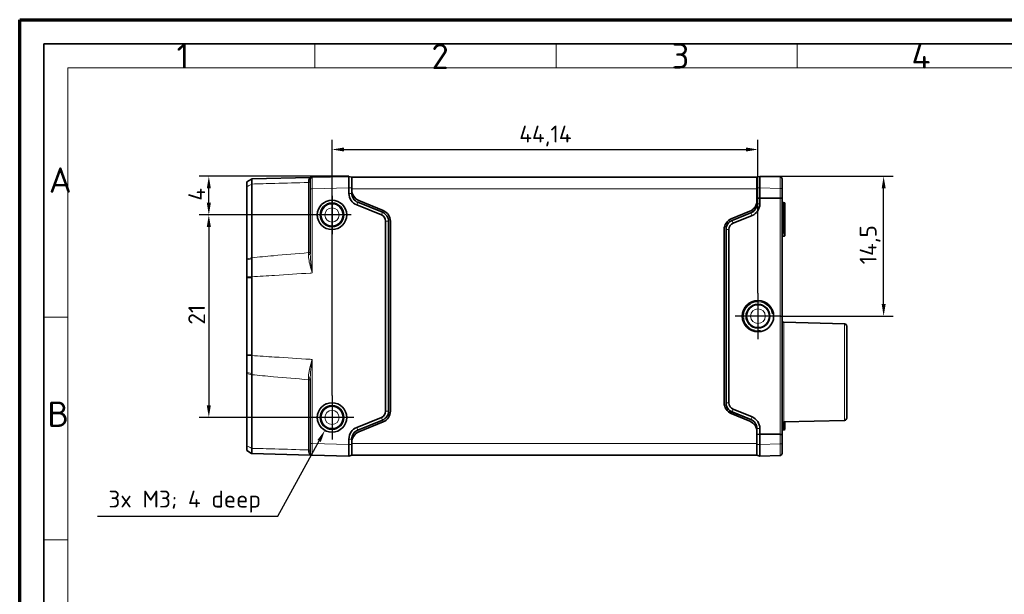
# Model space of a CAD drawing. Header units: millimetres. Extents: x 0 to 210, y 0 to 149.
# Tile 8 of 32: x 0 to 102, y 89 to 149. Entities that reach past the tile are written whole.
import ezdxf

# ---------------------------------------------------------------- set-up
doc = ezdxf.new("R2010")
doc.units = ezdxf.units.MM
doc.header["$LTSCALE"] = 0.5
for name, color, linetype, lineweight in [('Bemaßung (ISO)', 7, 'Continuous', 25), ('Mittelpunktmarkierung (ISO)', 7, 'Continuous', 25), ('Rahmen (ISO)', 7, 'Continuous', 70), ('Sichtbar (ISO)', 7, 'Continuous', 35), ('Sichtbar schmal (ISO)', 7, 'Continuous', 18)]:
    doc.layers.add(name, color=color, linetype=linetype, lineweight=lineweight)
doc.styles.add('Bezeichnungstext (ISO)', font='isocpeur.ttf')
doc.styles.add('Notiztext (ISO)', font='isocpeur.ttf')
doc.dimstyles.new('Standard (ISO)', dxfattribs={"dimscale": 0.5, "dimtxt": 3.5, "dimasz": 2.5, "dimexe": 2, "dimexo": 0, "dimgap": 0.762, "dimtad": 1, "dimtoh": 1, "dimrnd": 1e-08, "dimtxsty": 'Notiztext (ISO)', "dimcen": 0.09, "dimdle": 10, "dimclrd": 256, "dimclre": 256, "dimclrt": 256, "dimazin": 2, "dimtfac": 0.514286, "dimtdec": 3, "dimtmove": 0, "dimatfit": 3, "dimfxl": 1, "dimtolj": 1, "dimlwd": -1, "dimlwe": -1, "dimarcsym": 0})

# ---------------------------------------------------------------- blocks, each defined once
blk = doc.blocks.new('Ränder Basler-A3')
at = {"layer": 'Rahmen (ISO)'}
for p, q in [((-0.16, 0), (-0.16, 297)), ((-0.16, 297), (419.84, 297))]:
    blk.add_line(p, q, dxfattribs=at)
at = {"layer": 'Rahmen (ISO)', "color": 7, "linetype": 'Continuous', "lineweight": 35}
for p, q in [((4.84, 292), (414.84, 292)), ((4.84, 5), (4.84, 292))]:
    blk.add_line(p, q, dxfattribs=at)
at = {"layer": 'Rahmen (ISO)', "color": 7, "linetype": 'Continuous', "lineweight": 18}
for p, q in [((61, 292), (61, 287)), ((111, 292), (111, 287)), ((161, 292), (161, 287)), ((9.84, 287), (409.84, 287)), ((9.84, 10), (9.84, 287)), ((9.84, 235.33), (4.84, 235.33)), ((9.84, 189.16), (4.84, 189.16))]:
    blk.add_line(p, q, dxfattribs=at)
at = {"layer": 'Rahmen (ISO)', "char_height": 5.25, "attachment_point": 4, "style": 'Bezeichnungstext (ISO)'}
for s, insert in [('\\fISOCPEUR|b0|i0;1', (32.36, 289.48)), ('\\fISOCPEUR|b0|i0;2', (85.18, 289.38)), ('\\fISOCPEUR|b0|i0;3', (134.93, 289.48)), ('\\fISOCPEUR|b0|i0;4', (184.68, 289.48)), ('\\fISOCPEUR|b0|i0;A', (5.89, 263.74)), ('\\fISOCPEUR|b0|i0;B', (5.59, 215.19))]:
    blk.add_mtext(s, dxfattribs=dict(at, insert=insert))
blk = doc.blocks.new('*D12')
at = {"layer": 'Bemaßung (ISO)', "transparency": 16777216}
for p, q in [((26.67, 97.02), (30.95, 104.82)), ((8, 97.02), (26.67, 97.02))]:
    blk.add_line(p, q, dxfattribs=at)
blk.add_solid([(30.77, 104.92), (31.13, 104.72), (31.55, 105.92)], dxfattribs=at)
at = {"layer": 'Defpoints', "color": 0, "transparency": 16777216}
for p in [(32.29, 107.26), (31.55, 105.92)]:
    blk.add_point(p, dxfattribs=at)
at = {"layer": 'Bemaßung (ISO)', "transparency": 16777216, "insert": (8, 99.67), "char_height": 1.75, "attachment_point": 1, "style": 'Notiztext (ISO)'}
blk.add_mtext('\\A1; \\fISOCPEUR|b0|i0;\\H1.7500;3x M3; 4 deep', dxfattribs=at)
blk = doc.blocks.new('*D13')
at = {"layer": 'Bemaßung (ISO)', "transparency": 16777216}
for p, q in [((76.63, 132.26), (90.45, 132.26)), ((89.45, 119.01), (89.45, 131.01)), ((78.8, 117.76), (90.45, 117.76))]:
    blk.add_line(p, q, dxfattribs=at)
for points in [[(89.25, 131.01), (89.66, 131.01), (89.45, 132.26)], [(89.25, 119.01), (89.66, 119.01), (89.45, 117.76)]]:
    blk.add_solid(points, dxfattribs=at)
at = {"layer": 'Defpoints', "color": 0, "transparency": 16777216}
for p in [(76.63, 132.26), (89.45, 132.26), (78.8, 117.76)]:
    blk.add_point(p, dxfattribs=at)
at = {"layer": 'Bemaßung (ISO)', "transparency": 16777216, "insert": (86.97, 123.13), "char_height": 1.75, "attachment_point": 1, "rotation": 90, "style": 'Notiztext (ISO)'}
blk.add_mtext('\\A1;14,5', dxfattribs=at)
blk = doc.blocks.new('*D14')
at = {"layer": 'Bemaßung (ISO)', "transparency": 16777216}
for p, q in [((32.29, 128.26), (18.52, 128.26)), ((19.52, 127.01), (19.52, 108.51)), ((30.01, 107.26), (18.52, 107.26))]:
    blk.add_line(p, q, dxfattribs=at)
for points in [[(19.31, 127.01), (19.73, 127.01), (19.52, 128.26)], [(19.31, 108.51), (19.73, 108.51), (19.52, 107.26)]]:
    blk.add_solid(points, dxfattribs=at)
at = {"layer": 'Defpoints', "color": 0, "transparency": 16777216}
for p in [(32.29, 128.26), (19.52, 107.26), (30.01, 107.26)]:
    blk.add_point(p, dxfattribs=at)
at = {"layer": 'Bemaßung (ISO)', "transparency": 16777216, "insert": (17.39, 116.88), "char_height": 1.75, "attachment_point": 1, "rotation": 90, "style": 'Notiztext (ISO)'}
blk.add_mtext('\\A1;21', dxfattribs=at)
blk = doc.blocks.new('*D15')
at = {"layer": 'Bemaßung (ISO)', "transparency": 16777216}
for p, q in [((32.29, 109.53), (32.29, 136.04)), ((76.43, 120.13), (76.43, 136.04)), ((33.54, 135.04), (75.18, 135.04))]:
    blk.add_line(p, q, dxfattribs=at)
for points in [[(33.54, 135.25), (33.54, 134.83), (32.29, 135.04)], [(75.18, 135.25), (75.18, 134.83), (76.43, 135.04)]]:
    blk.add_solid(points, dxfattribs=at)
at = {"layer": 'Defpoints', "color": 0, "transparency": 16777216}
for p in [(76.43, 135.04), (76.43, 120.13), (32.29, 109.53)]:
    blk.add_point(p, dxfattribs=at)
at = {"layer": 'Bemaßung (ISO)', "transparency": 16777216, "insert": (51.69, 137.52), "char_height": 1.75, "attachment_point": 1, "style": 'Notiztext (ISO)'}
blk.add_mtext('\\A1;44,14', dxfattribs=at)
blk = doc.blocks.new('*D16')
at = {"layer": 'Bemaßung (ISO)', "transparency": 16777216}
for p, q in [((34.04, 132.26), (18.52, 132.26)), ((19.52, 129.51), (19.52, 131.01)), ((30.31, 128.26), (18.52, 128.26))]:
    blk.add_line(p, q, dxfattribs=at)
for points in [[(19.31, 131.01), (19.73, 131.01), (19.52, 132.26)], [(19.31, 129.51), (19.73, 129.51), (19.52, 128.26)]]:
    blk.add_solid(points, dxfattribs=at)
at = {"layer": 'Defpoints', "color": 0, "transparency": 16777216}
for p in [(19.52, 132.26), (34.04, 132.26), (30.31, 128.26)]:
    blk.add_point(p, dxfattribs=at)
at = {"layer": 'Bemaßung (ISO)', "transparency": 16777216, "insert": (17.39, 129.73), "char_height": 1.75, "attachment_point": 1, "rotation": 90, "style": 'Notiztext (ISO)'}
blk.add_mtext('\\A1;4', dxfattribs=at)

msp = doc.modelspace()

# ---------------------------------------------------------------- linework, layer by layer
at = {"layer": 'Mittelpunktmarkierung (ISO)', "linetype": 'Continuous'}
for p, q in [((32.2856, 130.2359), (32.2856, 126.2769)), ((34.2651, 128.2564), (30.3061, 128.2564)), ((76.4256, 120.1342), (76.4256, 115.3786)), ((78.8034, 117.7564), (74.0478, 117.7564)), ((32.2856, 109.5314), (32.2856, 104.9814)), ((34.5606, 107.2564), (30.0106, 107.2564))]:
    msp.add_line(p, q, dxfattribs=at)
at = {"layer": 'Sichtbar (ISO)'}
for p, q in [((23.9423, 131.9789), (23.4656, 131.6911)), ((23.4656, 131.6911), (23.4656, 131.1892)), ((23.9423, 131.9789), (23.9652, 131.9927)), ((30.0356, 132.1516), (23.9652, 131.9927)), ((30.2304, 132.1567), (30.0356, 132.1516)), ((30.0356, 131.9568), (30.0356, 130.9569)), ((34.0356, 132.2564), (30.2304, 132.1567)), ((34.0356, 132.2564), (34.0356, 131.0564)), ((34.3356, 132.1564), (34.0356, 132.2564)), ((34.3356, 132.1564), (76.3256, 132.1564)), ((34.3356, 130.9564), (34.3356, 132.1564)), ((76.6256, 132.2564), (76.3256, 132.1564)), ((76.3256, 130.9564), (76.3256, 132.1564)), ((76.6256, 131.0564), (76.6256, 132.2564)), ((78.7309, 132.2013), (76.6256, 132.2564)), ((78.9256, 131.0013), (78.9256, 132.0013)), ((23.4656, 131.1892), (23.4656, 131.1841)), ((23.4656, 123.7027), (23.4656, 131.1841)), ((23.9652, 131.4534), (23.9652, 123.8219)), ((30.0356, 130.9569), (30.0356, 124.216)), ((34.0356, 131.0564), (34.0356, 130.4907)), ((34.3356, 130.9564), (34.3356, 130.8582)), ((34.3356, 130.8582), (34.3356, 130.4907)), ((76.3256, 129.7582), (76.3256, 130.9564)), ((76.6256, 131.0564), (76.6256, 130.0064)), ((78.9256, 130.0064), (78.9256, 131.0013)), ((35.0764, 129.7495), (37.5948, 128.7064)), ((76.3151, 129.6), (76.3151, 129.3983)), ((76.323, 129.679), (76.323, 129.3983)), ((76.3256, 130.009), (76.6256, 130.0064)), ((76.6256, 130.0064), (76.3256, 130.009)), ((76.6256, 130.0064), (78.7291, 130.0074)), ((76.6256, 130.0064), (78.7256, 130.0064)), ((76.6256, 129.3983), (76.6256, 130.0064)), ((78.8729, 130.0064), (78.9256, 130.0064)), ((78.9256, 105.5064), (78.9256, 130.0064)), ((34.8486, 129.2854), (37.3978, 128.2554)), ((37.5102, 128.5336), (34.961, 129.5635)), ((73.6664, 127.8549), (75.5848, 128.6495)), ((79.1282, 129.5261), (79.023, 129.5288)), ((79.2256, 129.4261), (79.2256, 126.1619)), ((37.8356, 127.6064), (37.8356, 107.9064)), ((38.1356, 107.9064), (38.1356, 127.6064)), ((38.3356, 107.9151), (38.3356, 127.5977)), ((75.6963, 128.4808), (73.7471, 127.6933)), ((75.6992, 128.4735), (73.75, 127.686)), ((73.8634, 127.4054), (75.8126, 128.193)), ((72.9256, 108.7665), (72.9256, 126.7462)), ((73.1151, 126.7564), (73.1151, 108.7564)), ((73.123, 126.7564), (73.123, 108.7564)), ((73.4256, 108.7564), (73.4256, 126.7564)), ((78.9256, 126.0566), (79.1282, 126.0619)), ((23.4656, 123.7027), (23.4656, 123.5954)), ((23.4656, 123.5954), (23.4656, 121.8321)), ((23.4656, 121.8321), (23.4656, 121.75)), ((23.4656, 121.75), (23.4656, 113.7628)), ((23.9656, 113.7628), (23.9656, 121.75)), ((85.3922, 116.9564), (79.1204, 117.1206)), ((85.6356, 107.2063), (85.6356, 116.7065)), ((23.4656, 113.7628), (23.4656, 113.6807)), ((23.4656, 113.6807), (23.4656, 111.9174)), ((23.4656, 111.9174), (23.4656, 111.8101)), ((23.4656, 104.3287), (23.4656, 111.8101)), ((23.9652, 111.6908), (23.9652, 104.0594)), ((30.0356, 111.2968), (30.0356, 104.5559)), ((37.3978, 107.2574), (34.8486, 106.2274)), ((73.6664, 107.6579), (75.5848, 106.8632)), ((73.7471, 107.8195), (75.6963, 107.032)), ((73.75, 107.8268), (75.6992, 107.0392)), ((75.8126, 107.3198), (73.8634, 108.1074)), ((34.961, 105.9493), (37.5102, 106.9792)), ((35.0764, 105.7632), (37.5948, 106.8064)), ((85.3922, 106.9564), (79.1204, 106.7922)), ((79.2256, 106.7949), (79.2256, 106.0867)), ((76.3151, 106.1145), (76.3151, 105.9128)), ((76.323, 106.1145), (76.323, 105.8338)), ((76.3256, 105.7546), (76.3256, 104.5564)), ((76.6256, 105.5064), (76.3256, 105.5038)), ((76.3256, 105.5038), (76.6256, 105.5064)), ((76.6256, 105.5064), (76.6256, 106.1145)), ((76.6256, 105.5064), (76.6256, 104.4564)), ((78.7256, 105.5064), (76.6256, 105.5064)), ((78.7291, 105.5054), (76.6256, 105.5064)), ((78.9256, 105.5064), (78.8729, 105.5064)), ((78.9256, 104.5115), (78.9256, 105.5064)), ((79.1282, 105.9867), (79.023, 105.9839)), ((23.4656, 104.3287), (23.4656, 104.3236)), ((23.4656, 104.3236), (23.4656, 103.8217)), ((30.0356, 104.5559), (30.0356, 103.556)), ((34.0356, 105.0221), (34.0356, 104.4564)), ((34.0356, 104.4564), (34.0356, 103.2564)), ((34.3356, 105.0221), (34.3356, 104.6546)), ((34.3356, 104.5564), (34.3356, 104.6546)), ((34.3356, 104.5564), (34.3356, 103.3564)), ((76.3256, 104.5564), (76.3256, 103.3564)), ((76.6256, 103.2564), (76.6256, 104.4564)), ((78.9256, 103.5114), (78.9256, 104.5115)), ((23.4656, 103.8217), (23.9423, 103.5339)), ((23.9652, 103.5201), (23.9423, 103.5339)), ((23.9652, 103.5201), (30.0356, 103.3611)), ((30.0356, 103.3611), (30.2304, 103.356)), ((30.229, 103.3561), (30.2304, 103.356)), ((30.2304, 103.356), (34.0356, 103.2564)), ((34.0356, 103.2564), (34.3356, 103.3564)), ((76.3256, 103.3564), (34.3356, 103.3564)), ((76.6256, 103.2564), (76.3256, 103.3564)), ((76.6256, 103.2564), (78.7309, 103.3115))]:
    msp.add_line(p, q, dxfattribs=at)
for centre, radius in [((32.2856, 128.2564), 1.525), ((32.2856, 128.2564), 1.2295), ((32.2856, 128.2564), 1.1597), ((76.4256, 117.7564), 1.6278), ((76.4256, 117.7564), 1.2295), ((76.4256, 117.7564), 1.1863), ((32.2856, 107.2564), 1.525), ((32.2856, 107.2564), 1.2295), ((32.2856, 107.2564), 1.1597)]:
    msp.add_circle(centre, radius, dxfattribs=at)
for centre, radius, start, end in [((30.2356, 131.9568), 0.2, 91.5, 180), ((78.7256, 132.0013), 0.2, 0, 88.5), ((35.5356, 130.8582), 1.2, 180, 247.5), ((35.3356, 130.4907), 1.3, 180, 248), ((35.3356, 130.4907), 1, 180, 248), ((75.1256, 129.7582), 1.2, 292.5, 0), ((79.0256, 129.6288), 0.1, 180, 268.5), ((37.1356, 127.5977), 1.2, 0, 67.5), ((75.3256, 129.3983), 0.9895, 292, 0), ((75.3256, 129.3983), 0.9974, 292, 0), ((75.3256, 129.3983), 1.3, 292, 0), ((79.1256, 129.4261), 0.1, 0, 88.5), ((37.1356, 127.6064), 0.7, 0, 68), ((37.1356, 127.6064), 1, 0, 68), ((74.1256, 126.7462), 1.2, 112.5, 180), ((74.1256, 126.7564), 1.0105, 112, 180), ((74.1256, 126.7564), 1.0026, 112, 180), ((74.1256, 126.7564), 0.7, 112, 180), ((79.1256, 126.1619), 0.1, 271.5, 0), ((79.1256, 117.3206), 0.2, 180, 268.5), ((85.3856, 116.7065), 0.25, 0, 88.5), ((74.1256, 108.7665), 1.2, 180, 247.5), ((74.1256, 108.7564), 1.0105, 180, 248), ((74.1256, 108.7564), 1.0026, 180, 248), ((74.1256, 108.7564), 0.7, 180, 248), ((37.1356, 107.9064), 0.7, 292, 0), ((37.1356, 107.9064), 1, 292, 0), ((37.1356, 107.9151), 1.2, 292.5, 0), ((75.3256, 106.1145), 1.3, 0, 68), ((85.3856, 107.2063), 0.25, 271.5, 0), ((35.3356, 105.0221), 1.3, 112, 180), ((75.1256, 105.7546), 1.2, 0, 67.5), ((75.3256, 106.1145), 0.9895, 0, 68), ((75.3256, 106.1145), 0.9974, 0, 68), ((79.1256, 106.5922), 0.2, 91.5, 180), ((35.3356, 105.0221), 1, 112, 180), ((35.5356, 104.6546), 1.2, 112.5, 180), ((79.0256, 105.884), 0.1, 91.5, 180), ((79.1256, 106.0867), 0.1, 271.5, 0), ((30.2356, 103.556), 0.2, 180, 268.5), ((78.7256, 103.5114), 0.2, 271.5, 0)]:
    msp.add_arc(centre, radius, start, end, dxfattribs=at)
for centre, major_axis, start_param, end_param in [((78.7256, 130.0116), (-0.2, 0), 1.57079633, 2.34038755), ((78.7256, 130.0126), (-0.2, 0), 1.58824962, 2.34212068), ((78.7256, 105.5012), (0.2, 0), 0.80120511, 1.57079633), ((78.7256, 105.5002), (0.2, 0), 0.79947197, 1.55334303)]:
    msp.add_ellipse(centre, major_axis=major_axis, ratio=0.02618592, start_param=start_param, end_param=end_param, dxfattribs=at)
for points, knots in [([(23.9652, 131.4588), (23.9652, 131.5452), (23.9652, 131.6216), (23.9652, 131.7549), (23.9651, 131.8115), (23.9651, 131.8569), (23.9651, 131.9023), (23.9652, 131.9364), (23.9652, 131.9815), (23.9652, 131.9927), (23.9652, 131.9927)], [-0.232590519, -0.232590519, -0.232590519, -0.232590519, -0.175338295, -0.175338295, -0.116892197, -0.116892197, -0.116892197, -0.058446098, -0.058446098, -0.000815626, -0.000815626, -0.000815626, -0.000815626]), ([(23.9652, 131.4534), (23.9652, 131.4543), (23.9652, 131.4552), (23.9652, 131.457), (23.9652, 131.4579), (23.9652, 131.4588)], [-0.23378439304, -0.23378439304, -0.23378439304, -0.23378439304, -0.23318745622, -0.23318745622, -0.2325905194, -0.2325905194, -0.2325905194, -0.2325905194]), ([(78.8648, 130.0079), (78.8654, 130.0079), (78.8661, 130.0078), (78.8674, 130.0076), (78.8681, 130.0074), (78.8687, 130.0072)], [0, 0, 0, 0, 0.000274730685, 0.000274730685, 0.000557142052, 0.000557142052, 0.000557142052, 0.000557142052]), ([(78.865, 130.0088), (78.8659, 130.0089), (78.8667, 130.0088), (78.8684, 130.0084), (78.8692, 130.0081), (78.87, 130.0077)], [0, 0, 0, 0, 0.000355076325, 0.000355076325, 0.000714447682, 0.000714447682, 0.000714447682, 0.000714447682]), ([(78.8687, 130.0072), (78.8691, 130.007), (78.8695, 130.0069), (78.8708, 130.0065), (78.8719, 130.0064), (78.8729, 130.0064)], [0.000230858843, 0.000230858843, 0.000230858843, 0.000230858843, 0.000397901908, 0.000397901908, 0.00084595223, 0.00084595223, 0.00084595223, 0.00084595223]), ([(78.87, 130.0077), (78.8704, 130.0074), (78.8709, 130.0072), (78.8726, 130.0066), (78.8739, 130.0064), (78.8752, 130.0064)], [0.000290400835, 0.000290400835, 0.000290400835, 0.000290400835, 0.000497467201, 0.000497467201, 0.001069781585, 0.001069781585, 0.001069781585, 0.001069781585]), ([(23.9652, 123.7123), (23.9652, 123.7307), (23.9652, 123.749), (23.9652, 123.7855), (23.9652, 123.8038), (23.9652, 123.8219)], [1.96953967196, 1.96953967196, 1.96953967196, 1.96953967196, 1.97340891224, 1.97340891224, 1.97727815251, 1.97727815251, 1.97727815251, 1.97727815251]), ([(23.9656, 121.8371), (23.9656, 121.975), (23.9656, 122.1129), (23.9656, 122.417), (23.9656, 122.583), (23.9655, 122.7477), (23.9655, 122.9125), (23.9654, 123.0757), (23.9653, 123.3976), (23.9653, 123.5564), (23.9652, 123.7123)], [-0.191667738, -0.191667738, -0.191667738, -0.191667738, -0.150279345, -0.150279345, -0.10018623, -0.10018623, -0.10018623, -0.050093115, -0.050093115, 0, 0, 0, 0]), ([(23.9656, 121.75), (23.9656, 121.7645), (23.9656, 121.779), (23.9656, 121.8081), (23.9656, 121.8226), (23.9656, 121.8371)], [-0.20037245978, -0.20037245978, -0.20037245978, -0.20037245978, -0.19602009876, -0.19602009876, -0.19166773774, -0.19166773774, -0.19166773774, -0.19166773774]), ([(23.9652, 111.8004), (23.9653, 111.9564), (23.9653, 112.1151), (23.9654, 112.4371), (23.9655, 112.6003), (23.9655, 112.7651), (23.9656, 112.9298), (23.9656, 113.0958), (23.9656, 113.3998), (23.9656, 113.5378), (23.9656, 113.6757)], [-0.200373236, -0.200373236, -0.200373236, -0.200373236, -0.150279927, -0.150279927, -0.100186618, -0.100186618, -0.100186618, -0.050093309, -0.050093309, -0.008704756, -0.008704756, -0.008704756, -0.008704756]), ([(23.9656, 113.6757), (23.9656, 113.6902), (23.9656, 113.7047), (23.9656, 113.7337), (23.9656, 113.7482), (23.9656, 113.7628)], [-0.00870475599, -0.00870475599, -0.00870475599, -0.00870475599, -0.00435237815, -0.00435237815, -0.00000000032, -0.00000000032, -0.00000000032, -0.00000000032]), ([(23.9652, 111.6908), (23.9652, 111.709), (23.9652, 111.7272), (23.9652, 111.7638), (23.9652, 111.7821), (23.9652, 111.8004)], [1.16431450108, 1.16431450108, 1.16431450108, 1.16431450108, 1.16818374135, 1.16818374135, 1.17205298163, 1.17205298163, 1.17205298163, 1.17205298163]), ([(78.8687, 105.5056), (78.8681, 105.5054), (78.8674, 105.5052), (78.8661, 105.5049), (78.8654, 105.5049), (78.8648, 105.5049)], [0, 0, 0, 0, 0.000281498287, 0.000281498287, 0.000556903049, 0.000556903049, 0.000556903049, 0.000556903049]), ([(78.87, 105.5051), (78.8692, 105.5047), (78.8684, 105.5044), (78.8667, 105.504), (78.8659, 105.5039), (78.865, 105.5039)], [0, 0, 0, 0, 0.000357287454, 0.000357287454, 0.000713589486, 0.000713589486, 0.000713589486, 0.000713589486]), ([(78.8729, 105.5064), (78.8719, 105.5064), (78.8709, 105.5063), (78.8695, 105.5059), (78.8691, 105.5057), (78.8687, 105.5056)], [0, 0, 0, 0, 0.000448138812, 0.000448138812, 0.000616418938, 0.000616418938, 0.000616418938, 0.000616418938]), ([(78.8752, 105.5064), (78.8739, 105.5064), (78.8726, 105.5062), (78.8709, 105.5055), (78.8704, 105.5053), (78.87, 105.5051)], [0, 0, 0, 0, 0.000573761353, 0.000573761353, 0.000783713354, 0.000783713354, 0.000783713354, 0.000783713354]), ([(23.9652, 103.5201), (23.9652, 103.5201), (23.9652, 103.5313), (23.9652, 103.5763), (23.9651, 103.6104), (23.9651, 103.6558), (23.9651, 103.7013), (23.9652, 103.7578), (23.9652, 103.8912), (23.9652, 103.9676), (23.9652, 104.054)], [-0.232968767, -0.232968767, -0.232968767, -0.232968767, -0.175338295, -0.175338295, -0.116892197, -0.116892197, -0.116892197, -0.058446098, -0.058446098, -0.001193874, -0.001193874, -0.001193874, -0.001193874]), ([(23.9652, 104.054), (23.9652, 104.0549), (23.9652, 104.0558), (23.9652, 104.0576), (23.9652, 104.0585), (23.9652, 104.0594)], [-0.00119387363, -0.00119387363, -0.00119387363, -0.00119387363, -0.00059693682, -0.00059693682, 0, 0, 0, 0])]:
    msp.add_open_spline(points, degree=3, knots=knots, dxfattribs=at)
at = {"layer": 'Sichtbar schmal (ISO)'}
for p, q in [((23.4656, 131.1892), (23.9652, 131.4588)), ((23.9652, 131.4534), (23.4656, 131.1841)), ((29.8409, 124.3463), (29.8409, 131.6205)), ((30.2356, 130.9569), (30.0356, 130.9569)), ((30.2356, 130.9569), (34.0356, 131.0564)), ((30.2356, 122.2368), (30.2356, 130.9569)), ((34.0356, 131.0564), (34.3356, 131.0564)), ((76.3256, 130.9564), (34.3356, 130.9564)), ((76.6256, 131.0564), (76.3256, 131.0564)), ((76.6256, 131.0564), (78.7291, 131.0013)), ((78.7291, 131.0013), (78.7291, 130.0074)), ((78.9256, 131.0013), (78.7291, 131.0013)), ((34.0356, 130.4907), (34.3356, 130.4907)), ((78.7256, 130.0064), (78.7256, 105.5064)), ((34.8486, 129.2854), (34.961, 129.5635)), ((76.323, 129.3983), (76.3151, 129.3983)), ((76.6256, 129.3983), (76.323, 129.3983)), ((79.023, 129.5288), (79.023, 126.3318)), ((79.1282, 126.0664), (79.1282, 129.5261)), ((37.3978, 128.2554), (37.5102, 128.5336)), ((37.8356, 127.6064), (38.1356, 127.6064)), ((73.75, 127.686), (73.7471, 127.6933)), ((73.8634, 127.4054), (73.75, 127.686)), ((75.6992, 128.4735), (75.6963, 128.4808)), ((75.8126, 128.193), (75.6992, 128.4735)), ((73.123, 126.7564), (73.1151, 126.7564)), ((73.4256, 126.7564), (73.123, 126.7564)), ((23.4656, 123.7027), (23.9652, 123.8219)), ((23.9652, 123.7123), (23.4656, 123.5954)), ((23.4656, 121.8321), (23.9656, 121.8371)), ((23.9656, 121.75), (23.4656, 121.75)), ((79.1204, 117.1206), (79.1204, 106.7922)), ((85.3922, 106.9564), (85.3922, 116.9564)), ((23.4656, 113.7628), (23.9656, 113.7628)), ((23.9656, 113.6757), (23.4656, 113.6807)), ((30.2356, 104.5559), (30.2356, 113.276)), ((23.4656, 111.9174), (23.9652, 111.8004)), ((23.9652, 111.6908), (23.4656, 111.8101)), ((29.8409, 103.8923), (29.8409, 111.1665)), ((73.123, 108.7564), (73.1151, 108.7564)), ((73.4256, 108.7564), (73.123, 108.7564)), ((37.3978, 107.2574), (37.5102, 106.9792)), ((37.8356, 107.9064), (38.1356, 107.9064)), ((73.75, 107.8268), (73.7471, 107.8195)), ((73.8634, 108.1074), (73.75, 107.8268)), ((75.8126, 107.3198), (75.6992, 107.0392)), ((34.8486, 106.2274), (34.961, 105.9493)), ((75.6992, 107.0392), (75.6963, 107.032)), ((79.023, 106.7639), (79.023, 105.9839)), ((79.1282, 105.9867), (79.1282, 106.7924)), ((76.323, 106.1145), (76.3151, 106.1145)), ((76.6256, 106.1145), (76.323, 106.1145)), ((78.7291, 105.5054), (78.7291, 104.5115)), ((23.4656, 104.3287), (23.9652, 104.0594)), ((23.9652, 104.054), (23.4656, 104.3236)), ((30.2356, 104.5559), (30.0356, 104.5559)), ((34.0356, 104.4564), (30.2356, 104.5559)), ((34.3356, 105.0221), (34.0356, 105.0221)), ((34.3356, 104.4564), (34.0356, 104.4564)), ((34.3356, 104.5564), (76.3256, 104.5564)), ((76.6256, 104.4564), (76.3256, 104.4564)), ((78.7291, 104.5115), (76.6256, 104.4564)), ((78.9256, 104.5115), (78.7291, 104.5115))]:
    msp.add_line(p, q, dxfattribs=at)
for centre, radius in [((32.2856, 128.2564), 1.1359), ((32.2856, 128.2564), 0.7359), ((76.4256, 117.7564), 1.1622), ((76.4256, 117.7564), 0.7623), ((32.2856, 107.2564), 1.1359), ((32.2856, 107.2564), 0.7359)]:
    msp.add_circle(centre, radius, dxfattribs=at)
for centre in [(32.2856, 128.2564), (76.4256, 117.7564), (32.2856, 107.2564)]:
    msp.add_arc(centre, 1.5, 10, 280, dxfattribs=at)
for centre, major_axis, ratio, start_param, end_param in [((29.8356, 131.9568), (0.2, 0), 0.92503849, 4.73895014, 6.28318531), ((29.8356, 131.7994), (0.2, 0), 0.89475237, 4.73856892, 6.28318531), ((79.0256, 126.2514), (-0.1, 0), 0.80375107, 4.73856892, 6.28318531), ((79.1256, 126.1619), (0.1, 0), 0.95495525, 4.73856892, 6.28318531), ((79.1256, 126.1619), (0.0026, -0.1), 0.00397346, 0, 0.30118336), ((29.8356, 124.216), (0.2, 0), 0.38399551, 4.73603105, 6.28318531), ((29.8356, 124.4314), (0.2, 0), 0.42529704, 4.73856893, 6.28318531), ((29.8356, 111.2968), (0.2, 0), 0.38399551, 0, 1.54715426), ((29.8356, 111.0814), (0.2, 0), 0.42529704, 0, 1.54461639), ((29.8356, 103.7134), (0.2, 0), 0.89475237, 0, 1.54461639), ((29.8356, 103.556), (0.2, 0), 0.92503849, 0, 1.54423517)]:
    msp.add_ellipse(centre, major_axis=major_axis, ratio=ratio, start_param=start_param, end_param=end_param, dxfattribs=at)
for points, knots in [([(30.2304, 132.1567), (30.1106, 132.1536), (29.99, 132.0991), (29.8705, 131.933), (29.841, 131.8595), (29.8409, 131.7719)], [-0.001052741, -0.001052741, -0.001052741, -0.001052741, 0.13330315, 0.13330315, 0.205246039, 0.205246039, 0.205246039, 0.205246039]), ([(29.8409, 131.7719), (29.8409, 131.7487), (29.8409, 131.7245), (29.8409, 131.674), (29.8409, 131.6477), (29.8409, 131.6205)], [-0.0380832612, -0.0380832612, -0.0380832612, -0.0380832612, -0.0190416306, -0.0190416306, 0, 0, 0, 0]), ([(30.2356, 130.9569), (30.2354, 131.01), (30.2352, 131.0632), (30.234, 131.3247), (30.2331, 131.5256), (30.2319, 131.8201), (30.2314, 131.9277), (30.2308, 132.0667), (30.2306, 132.11), (30.2304, 132.1491), (30.2304, 132.1567), (30.2304, 132.1567)], [-0.157068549, -0.157068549, -0.157068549, -0.157068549, -0.143777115, -0.143777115, -0.09112634, -0.09112634, -0.050625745, -0.050625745, -0.01947144, -0.01947144, 0, 0, 0, 0]), ([(78.7309, 132.2013), (78.7312, 132.2013), (78.7315, 132.1831), (78.7319, 132.0909), (78.732, 131.9894), (78.7315, 131.6788), (78.7309, 131.4466), (78.7297, 131.1347), (78.7294, 131.068), (78.7291, 131.0013)], [-0.157079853, -0.157079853, -0.157079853, -0.157079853, -0.127079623, -0.127079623, -0.079079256, -0.079079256, -0.016678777, -0.016678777, 0, 0, 0, 0]), ([(23.9652, 131.4588), (24.7585, 131.4806), (25.5518, 131.5025), (26.3451, 131.5243), (27.5104, 131.5564), (28.6756, 131.5884), (29.8409, 131.6205)], [-1.507589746, -1.507589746, -1.507589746, -1.507589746, -1.269506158, -1.269506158, -1.269506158, -0.919808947, -0.919808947, -0.919808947, -0.919808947]), ([(78.865, 130.0088), (78.865, 130.0088), (78.865, 130.0088), (78.865, 130.0086), (78.8649, 130.0085), (78.8649, 130.0084), (78.8649, 130.0083), (78.8649, 130.0082), (78.8648, 130.0081), (78.8648, 130.008), (78.8648, 130.0079), (78.8648, 130.0079), (78.8648, 130.0079), (78.8648, 130.0079)], [-0.00347085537, -0.00347085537, -0.00347085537, -0.00347085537, -0.00312093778, -0.00312093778, -0.00167787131, -0.00167787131, -0.00167787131, -0.00083893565, -0.00083893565, 0, 0, 0, 0.00022324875, 0.00022324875, 0.00022324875, 0.00022324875]), ([(78.8687, 130.0072), (78.8688, 130.0072), (78.8689, 130.0072), (78.869, 130.0073), (78.8691, 130.0073), (78.8692, 130.0074), (78.8694, 130.0074), (78.8696, 130.0075), (78.8698, 130.0076), (78.8699, 130.0076), (78.87, 130.0077)], [0.00016594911, 0.00016594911, 0.00016594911, 0.00016594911, 0.00083893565, 0.00083893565, 0.00167787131, 0.00167787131, 0.00167787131, 0.00312093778, 0.00312093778, 0.00396993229, 0.00396993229, 0.00396993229, 0.00396993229]), ([(79.1282, 126.0664), (79.0782, 126.0651), (79.0282, 126.0638), (78.9782, 126.0625), (78.9607, 126.062), (78.9432, 126.0616), (78.9256, 126.0611)], [0.0197451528, 0.0197451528, 0.0197451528, 0.0197451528, 0.0347504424, 0.0347504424, 0.0347504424, 0.0400140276, 0.0400140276, 0.0400140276, 0.0400140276]), ([(78.9263, 126.1221), (78.9578, 126.1491), (78.9805, 126.1808), (79.0134, 126.2513), (79.023, 126.2899), (79.023, 126.3318)], [0.0226603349, 0.0226603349, 0.0226603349, 0.0226603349, 0.0459460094, 0.0459460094, 0.0682745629, 0.0682745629, 0.0682745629, 0.0682745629]), ([(29.8409, 124.3463), (28.6301, 124.2427), (27.4195, 124.1366), (26.209, 124.0275), (25.461, 123.9602), (24.7131, 123.8917), (23.9652, 123.8219)], [-1.220270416, -1.220270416, -1.220270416, -1.220270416, -0.856365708, -0.856365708, -0.856365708, -0.631507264, -0.631507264, -0.631507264, -0.631507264]), ([(29.8403, 124.1392), (29.84, 123.9995), (29.853, 123.8572), (29.9062, 123.4839), (29.958, 123.2523), (30.0835, 122.7596), (30.1599, 122.4976), (30.2356, 122.2368)], [0, 0, 0, 0, 0.047184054, 0.047184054, 0.12267854, 0.12267854, 0.20725241, 0.20725241, 0.20725241, 0.20725241]), ([(29.8409, 124.3463), (29.8408, 124.3122), (29.8407, 124.2778), (29.8405, 124.2088), (29.8404, 124.1741), (29.8403, 124.1392)], [-0.0235555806, -0.0235555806, -0.0235555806, -0.0235555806, -0.0117777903, -0.0117777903, 0, 0, 0, 0]), ([(30.2356, 122.2368), (30.1974, 122.5081), (30.1589, 122.7808), (30.0956, 123.2934), (30.0694, 123.5344), (30.0423, 123.9227), (30.0356, 124.0708), (30.0356, 124.216)], [-0.20725241, -0.20725241, -0.20725241, -0.20725241, -0.12267854, -0.12267854, -0.047184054, -0.047184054, 0, 0, 0, 0]), ([(23.9656, 121.8371), (24.757, 121.8896), (25.5484, 121.9412), (26.3399, 121.9921), (27.5717, 122.0713), (28.8036, 122.1487), (30.0356, 122.2245)], [0.618434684, 0.618434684, 0.618434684, 0.618434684, 0.856365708, 0.856365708, 0.856365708, 1.22667049, 1.22667049, 1.22667049, 1.22667049]), ([(30.0356, 113.2883), (28.8036, 113.3641), (27.5717, 113.4415), (26.3399, 113.5207), (25.5484, 113.5716), (24.757, 113.6232), (23.9656, 113.6757)], [1.312178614, 1.312178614, 1.312178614, 1.312178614, 1.682483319, 1.682483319, 1.682483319, 1.920414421, 1.920414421, 1.920414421, 1.920414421]), ([(30.2356, 113.276), (30.2146, 113.2036), (30.1936, 113.1312), (30.0721, 112.7094), (29.9748, 112.3608), (29.8685, 111.7981), (29.8398, 111.5828), (29.8403, 111.3736)], [-0.001041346, -0.001041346, -0.001041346, -0.001041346, 0.022418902, 0.022418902, 0.135521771, 0.135521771, 0.206211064, 0.206211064, 0.206211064, 0.206211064]), ([(30.0356, 111.2968), (30.0356, 111.5144), (30.0502, 111.7383), (30.1041, 112.3237), (30.1532, 112.6864), (30.2144, 113.1253), (30.225, 113.2007), (30.2356, 113.276)], [-0.206211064, -0.206211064, -0.206211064, -0.206211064, -0.135521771, -0.135521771, -0.022418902, -0.022418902, 0.001041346, 0.001041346, 0.001041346, 0.001041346]), ([(23.9652, 111.6908), (24.7131, 111.6211), (25.461, 111.5526), (26.209, 111.4852), (27.4195, 111.3762), (28.6301, 111.2701), (29.8409, 111.1665)], [-1.907341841, -1.907341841, -1.907341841, -1.907341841, -1.682483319, -1.682483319, -1.682483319, -1.318578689, -1.318578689, -1.318578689, -1.318578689]), ([(29.8403, 111.3736), (29.8404, 111.3387), (29.8405, 111.304), (29.8407, 111.235), (29.8408, 111.2006), (29.8409, 111.1665)], [-0.0235555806, -0.0235555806, -0.0235555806, -0.0235555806, -0.0117777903, -0.0117777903, 0, 0, 0, 0]), ([(78.8648, 105.5049), (78.8648, 105.5049), (78.8648, 105.5049), (78.8648, 105.5049), (78.8648, 105.5048), (78.8648, 105.5047), (78.8649, 105.5046), (78.8649, 105.5045), (78.8649, 105.5044), (78.8649, 105.5043), (78.865, 105.5042), (78.865, 105.504), (78.865, 105.504), (78.865, 105.5039)], [-0.00022324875, -0.00022324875, -0.00022324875, -0.00022324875, 0, 0, 0, 0.00083893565, 0.00083893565, 0.00167787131, 0.00167787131, 0.00167787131, 0.00312093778, 0.00312093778, 0.00347085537, 0.00347085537, 0.00347085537, 0.00347085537]), ([(78.87, 105.5051), (78.8699, 105.5051), (78.8698, 105.5052), (78.8696, 105.5053), (78.8694, 105.5053), (78.8692, 105.5054), (78.8691, 105.5054), (78.869, 105.5055), (78.8689, 105.5055), (78.8688, 105.5056), (78.8687, 105.5056)], [-0.00396993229, -0.00396993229, -0.00396993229, -0.00396993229, -0.00312093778, -0.00312093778, -0.00167787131, -0.00167787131, -0.00167787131, -0.00083893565, -0.00083893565, -0.00016594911, -0.00016594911, -0.00016594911, -0.00016594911]), ([(30.2304, 103.356), (30.2304, 103.356), (30.2304, 103.3596), (30.2306, 103.3945), (30.2309, 103.4785), (30.2319, 103.7068), (30.2325, 103.8323), (30.2336, 104.0829), (30.2341, 104.2014), (30.2349, 104.4001), (30.2353, 104.478), (30.2356, 104.5559)], [-0.157068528, -0.157068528, -0.157068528, -0.157068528, -0.143787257, -0.143787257, -0.091132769, -0.091132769, -0.050629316, -0.050629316, -0.019472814, -0.019472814, 0, 0, 0, 0]), ([(78.7291, 104.5115), (78.7296, 104.3915), (78.7301, 104.2715), (78.7311, 103.9735), (78.7316, 103.8042), (78.732, 103.4903), (78.7319, 103.3697), (78.7312, 103.3171), (78.731, 103.3115), (78.7309, 103.3115)], [-0.157079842, -0.157079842, -0.157079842, -0.157079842, -0.127084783, -0.127084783, -0.079092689, -0.079092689, -0.016702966, -0.016702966, 0, 0, 0, 0]), ([(29.8409, 103.8923), (28.6756, 103.9243), (27.5104, 103.9564), (26.3451, 103.9885), (25.5518, 104.0103), (24.7585, 104.0321), (23.9652, 104.054)], [-1.217974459, -1.217974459, -1.217974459, -1.217974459, -0.868277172, -0.868277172, -0.868277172, -0.63019366, -0.63019366, -0.63019366, -0.63019366]), ([(29.8409, 103.8923), (29.8409, 103.865), (29.8409, 103.8388), (29.8409, 103.7883), (29.8409, 103.7641), (29.8409, 103.7409)], [-0.0380832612, -0.0380832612, -0.0380832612, -0.0380832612, -0.0190416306, -0.0190416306, 0, 0, 0, 0]), ([(29.8409, 103.7409), (29.841, 103.6819), (29.8547, 103.6293), (29.9101, 103.5103), (29.9635, 103.4552), (30.0873, 103.3783), (30.1588, 103.3579), (30.2304, 103.356)], [0, 0, 0, 0, 0.048450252, 0.048450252, 0.125970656, 0.125970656, 0.20629878, 0.20629878, 0.20629878, 0.20629878])]:
    msp.add_open_spline(points, degree=3, knots=knots, dxfattribs=at)
for points in [[(30.0356, 122.2245), (30.1023, 122.2286), (30.169, 122.2327), (30.2356, 122.2368)], [(30.2356, 113.276), (30.169, 113.2801), (30.1023, 113.2842), (30.0356, 113.2883)]]:
    msp.add_open_spline(points, degree=3, dxfattribs=at)

# ---------------------------------------------------------------- block references
at = {"xscale": 0.5, "yscale": 0.5, "zscale": 0.5}
msp.add_blockref('Ränder Basler-A3', (0, 0), dxfattribs=at)

# ---------------------------------------------------------------- dimensions: what is measured, and where the dimension line sits
at = {"layer": 'Bemaßung (ISO)'}
for base, p1, p2, angle, picture, middle in [((76.4256, 135.0389), (32.2856, 109.5314), (76.4256, 120.1342), 180, '*D15', (54.3556, 135.0389)), ((19.5216, 132.2564), (30.3061, 128.2564), (34.0356, 132.2564), 90, '*D16', (19.5216, 130.2564)), ((89.4547, 132.2564), (78.8034, 117.7564), (76.6256, 132.2564), 90, '*D13', (89.4547, 125.0064)), ((19.5216, 107.2564), (32.2856, 128.2564), (30.0106, 107.2564), 90, '*D14', (19.5216, 117.7564))]:
    dim = msp.add_linear_dim(base=base, p1=p1, p2=p2, angle=angle, dimstyle='Standard (ISO)', override={"dimgap": 0.762, "dimtoh": 0, "dimdec": 2, "dimtol": 0, "dimlim": 0, "dimtp": 0, "dimtm": 0, "dimtdec": 3, "dimtofl": 0, "dimatfit": 1}, dxfattribs=at)
    dim.commit()
    dim.dimension.update_dxf_attribs({"geometry": picture, "text_midpoint": middle, "dimtype": 160})
dim = msp.add_radius_dim(center=(32.2856, 107.2564), mpoint=(31.5524, 105.9192), text=' \\fISOCPEUR|b0|i0;\\H1.7500;3x M3; 4 deep', dimstyle='Standard (ISO)', override={"dimgap": 0.762, "dimtih": 1, "dimdec": 2, "dimlfac": 1, "dimcen": 0, "dimtol": 0, "dimlim": 0, "dimtp": 0, "dimtm": 0, "dimtdec": 3, "dimtofl": 0}, dxfattribs=at)
dim.commit()
dim.dimension.update_dxf_attribs({"geometry": '*D12', "text_midpoint": (16.0952, 97.0163), "dimtype": 164})

doc.saveas('drawing.dxf')
